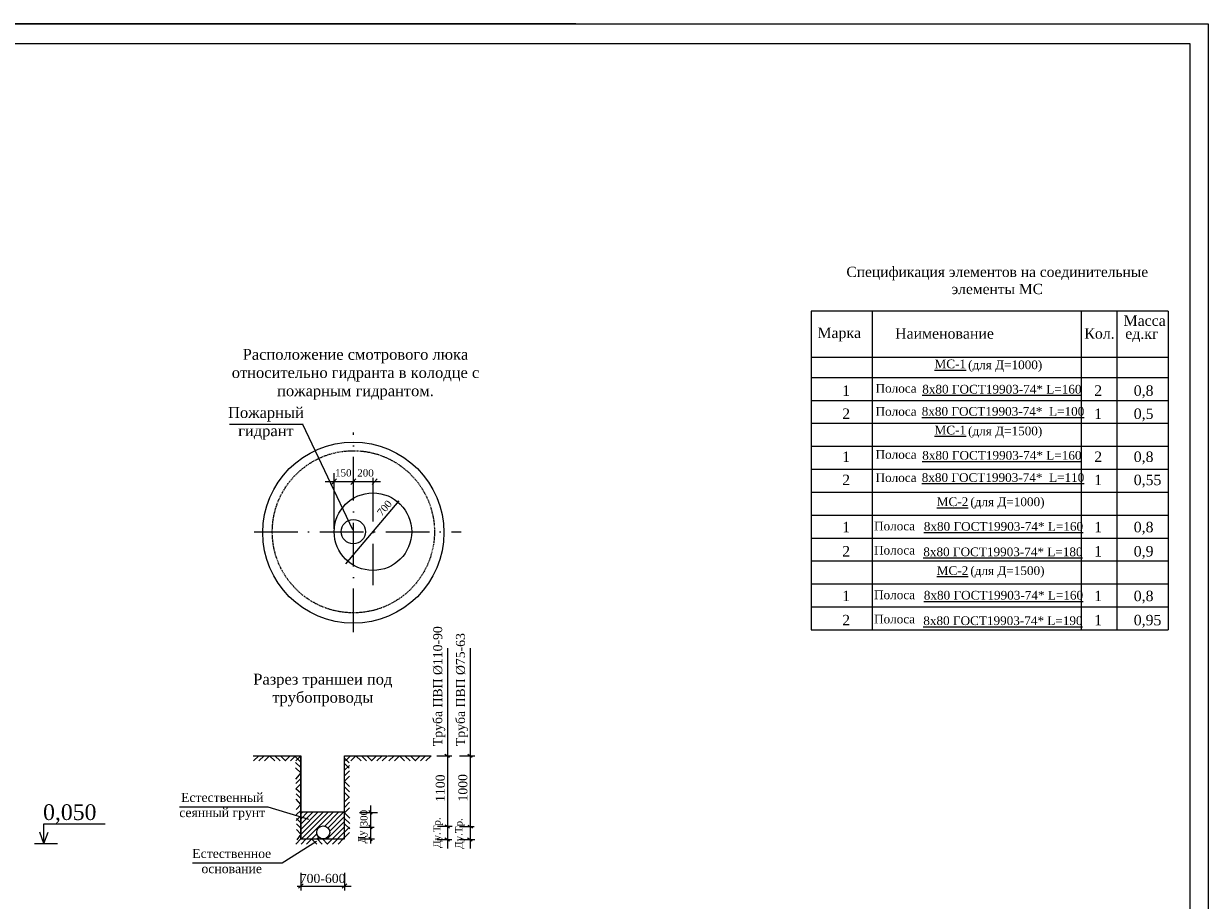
# Model space of a CAD drawing. Header units: millimetres. Extents: x 366033 to 446362, y 4247208 to 4265071.
# Tile 10 of 159: x 435703 to 436029, y 4248842 to 4249083. Entities that reach past the tile are written whole.
import ezdxf
from ezdxf.enums import TextEntityAlignment as Align

# ---------------------------------------------------------------- set-up
doc = ezdxf.new("R2010")
doc.units = ezdxf.units.MM
doc.linetypes.add('ACAD_ISO10W100', pattern=[18, 12, -3, 0, -3])
doc.linetypes.add('DASHED2', pattern=[0.375, 0.25, -0.125])
for name, color, linetype in [('Водопровод 2', 7, 'Continuous'), ('ВЫНОСКИ', 7, 'Continuous'), ('НВК-сервис', 7, 'Continuous'), ('НВК_сервис', 7, 'Continuous'), ('СТЕНЫ', 7, 'Continuous')]:
    doc.layers.add(name, color=color, linetype=linetype)
doc.styles.add('LYUDA', font='romans.shx', dxfattribs={"oblique": 15, "height": 3})
doc.styles.get("Standard").update_dxf_attribs({"font": 'times.ttf'})
doc.styles.add('TIMES', font='times.ttf')
doc.styles.add('TimesCr', font='times.ttf')
doc.styles.add('TimesNew', font='times.ttf', dxfattribs={"height": 2.5})
doc.styles.add('TimesNewRomanCyr', font='times.ttf')

# ---------------------------------------------------------------- blocks, each defined once
blk = doc.blocks.new('_Oblique')
at = {"color": 0, "linetype": 'ByBlock', "lineweight": -2}
blk.add_line((-0.5, -0.5), (0.5, 0.5), dxfattribs=at)

msp = doc.modelspace()

# ---------------------------------------------------------------- hatches: boundary and pattern name
at = {"layer": 'НВК-сервис', "lineweight": 20}
h = msp.add_hatch(dxfattribs=at)
h.set_pattern_fill('ANSI31', color=0, scale=8, style=0)
h.set_pattern_definition([(45, (432852.3447, 4247706.4403), (-0.70710678, 0.70710678), [])])
h.paths.add_polyline_path([(435791.609, 4248866.474), (435779.595, 4248866.462), (435779.595, 4248859.044), (435787.691, 4248859.053), (435787.084, 4248859.63, -0.6805838), (435783.979, 4248860.854, -1), (435787.567, 4248860.854, -0.1900627), (435787.084, 4248859.63), (435787.691, 4248859.053), (435791.609, 4248859.057)])

# ---------------------------------------------------------------- linework, layer by layer
at = {"layer": 'Defpoints', "linetype": 'Continuous', "lineweight": -2}
for p, q in [((435708.919, 4248857.746), (435708.919, 4248863.207)), ((435708.919, 4248863.207), (435725.735, 4248863.207)), ((435708.919, 4248857.746), (435707.767, 4248860.914)), ((435708.919, 4248857.746), (435710.071, 4248860.914)), ((435706.327, 4248857.746), (435712.663, 4248857.746))]:
    msp.add_line(p, q, dxfattribs=at)
at = {"layer": 'Водопровод 2', "color": 0}
for p, q in [((435919.976, 4249004.165), (435919.976, 4248916.552)), ((436018.19, 4249004.165), (435919.976, 4249004.165)), ((435936.734, 4249004.165), (435936.734, 4248916.552)), ((435994.286, 4249004.165), (435994.286, 4248916.552)), ((436004.078, 4249004.165), (436004.078, 4248916.552)), ((436018.19, 4249004.165), (436018.19, 4248916.552)), ((435919.976, 4248991.532), (436018.19, 4248991.532)), ((435919.976, 4248985.961), (436018.19, 4248985.961)), ((435919.976, 4248979.651), (436018.19, 4248979.651)), ((435919.976, 4248973.341), (436018.19, 4248973.341)), ((435919.976, 4248967.031), (436018.19, 4248967.031)), ((435919.976, 4248960.721), (436018.19, 4248960.721)), ((435919.976, 4248954.411), (436018.19, 4248954.411)), ((435919.976, 4248948.101), (436018.19, 4248948.101)), ((435919.976, 4248941.791), (436018.19, 4248941.791)), ((435919.976, 4248935.482), (436018.19, 4248935.482)), ((435919.976, 4248929.172), (436018.19, 4248929.172)), ((435919.976, 4248922.862), (436018.19, 4248922.862)), ((435919.976, 4248916.552), (436018.19, 4248916.552))]:
    msp.add_line(p, q, dxfattribs=at)
at = {"layer": 'ВЫНОСКИ', "color": 0, "lineweight": 15}
msp.add_line((435855.224, 4249083.243), (435435.224, 4249083.243), dxfattribs=at)
at = {"layer": 'НВК-сервис', "lineweight": 20, "ltscale": 0.5}
for p, q in [((435819.905, 4248911.486), (435819.905, 4248856.428)), ((435826.173, 4248911.486), (435826.173, 4248856.428)), ((435766.519, 4248881.926), (435779.595, 4248881.926)), ((435768.014, 4248881.93), (435766.595, 4248880.486)), ((435769.506, 4248881.93), (435768.087, 4248880.486)), ((435770.997, 4248881.93), (435769.578, 4248880.486)), ((435770.988, 4248881.93), (435772.407, 4248880.486)), ((435772.48, 4248881.93), (435773.898, 4248880.486)), ((435773.971, 4248881.93), (435775.39, 4248880.486)), ((435776.68, 4248881.93), (435775.261, 4248880.486)), ((435778.171, 4248881.93), (435776.752, 4248880.486)), ((435779.595, 4248880.201), (435778.131, 4248881.599)), ((435779.595, 4248881.926), (435778.244, 4248880.486)), ((435779.595, 4248881.926), (435779.595, 4248859.043)), ((435791.609, 4248881.926), (435803.426, 4248881.926)), ((435791.609, 4248881.293), (435792.935, 4248879.998)), ((435793.269, 4248881.926), (435791.85, 4248880.482)), ((435794.761, 4248881.926), (435793.342, 4248880.482)), ((435794.752, 4248881.926), (435796.171, 4248880.482)), ((435796.243, 4248881.926), (435797.662, 4248880.482)), ((435797.734, 4248881.926), (435799.153, 4248880.482)), ((435800.444, 4248881.926), (435799.025, 4248880.482)), ((435801.935, 4248881.926), (435800.516, 4248880.482)), ((435803.426, 4248881.926), (435802.007, 4248880.482)), ((435803.595, 4248881.926), (435815.413, 4248881.926)), ((435805.256, 4248881.926), (435803.837, 4248880.482)), ((435806.747, 4248881.926), (435805.328, 4248880.482)), ((435806.739, 4248881.926), (435808.158, 4248880.482)), ((435808.23, 4248881.926), (435809.649, 4248880.482)), ((435809.721, 4248881.926), (435811.14, 4248880.482)), ((435812.43, 4248881.926), (435811.012, 4248880.482)), ((435813.922, 4248881.926), (435812.503, 4248880.482)), ((435815.413, 4248881.926), (435813.994, 4248880.482)), ((435817.004, 4248881.926), (435821.155, 4248881.926)), ((435819.24, 4248882.369), (435820.49, 4248881.569)), ((435823.271, 4248881.926), (435827.423, 4248881.926)), ((435825.508, 4248882.369), (435826.758, 4248881.569)), ((435779.618, 4248878.71), (435778.153, 4248880.108)), ((435779.64, 4248877.219), (435778.175, 4248878.617)), ((435791.609, 4248879.806), (435792.939, 4248878.506)), ((435791.609, 4248877.918), (435792.979, 4248879.273)), ((435779.639, 4248877.228), (435778.139, 4248875.515)), ((435779.595, 4248875.67), (435778.239, 4248874.297)), ((435791.549, 4248874.876), (435791.553, 4248874.871)), ((435791.549, 4248874.867), (435791.553, 4248874.871)), ((435791.609, 4248876.422), (435792.984, 4248877.782)), ((435791.609, 4248874.926), (435792.988, 4248876.29)), ((435791.609, 4248874.817), (435792.997, 4248873.461)), ((435779.595, 4248874.156), (435778.261, 4248872.806)), ((435779.595, 4248871.648), (435778.261, 4248872.806)), ((435791.609, 4248873.331), (435793.002, 4248871.97)), ((435791.609, 4248871.844), (435793.007, 4248870.479)), ((435779.595, 4248870.189), (435778.281, 4248871.443)), ((435779.595, 4248868.555), (435778.303, 4248869.952)), ((435779.595, 4248868.555), (435778.332, 4248867.127)), ((435791.609, 4248869.225), (435793.006, 4248870.607)), ((435791.609, 4248867.729), (435793.011, 4248869.116)), ((435779.595, 4248866.883), (435778.341, 4248865.636)), ((435779.595, 4248865.383), (435778.35, 4248864.145)), ((435791.609, 4248866.201), (435793.016, 4248867.625)), ((435791.609, 4248866.201), (435793.037, 4248864.8)), ((435779.595, 4248863.499), (435778.39, 4248864.65)), ((435779.595, 4248862.029), (435778.412, 4248863.159)), ((435791.585, 4248860.898), (435793.024, 4248862.322)), ((435791.594, 4248864.71), (435793.055, 4248863.309)), ((435791.613, 4248863.219), (435793.073, 4248861.818)), ((435817.197, 4248862.54), (435821.26, 4248862.54)), ((435819.282, 4248862.937), (435820.532, 4248862.137)), ((435823.231, 4248862.467), (435827.294, 4248862.467)), ((435825.548, 4248862.867), (435826.798, 4248862.067)), ((435779.6, 4248859.029), (435778.181, 4248857.585)), ((435779.595, 4248860.334), (435778.434, 4248861.668)), ((435779.595, 4248860.334), (435778.476, 4248858.839)), ((435781.091, 4248859.029), (435779.672, 4248857.585)), ((435782.582, 4248859.029), (435781.163, 4248857.585)), ((435782.574, 4248859.029), (435783.993, 4248857.585)), ((435784.065, 4248859.029), (435785.484, 4248857.585)), ((435785.556, 4248859.029), (435786.975, 4248857.585)), ((435788.265, 4248859.029), (435786.846, 4248857.585)), ((435789.757, 4248859.029), (435788.338, 4248857.585)), ((435791.248, 4248859.029), (435789.829, 4248857.585)), ((435791.59, 4248859.407), (435793.029, 4248860.831)), ((435817.092, 4248858.873), (435821.155, 4248858.873)), ((435819.212, 4248859.316), (435820.462, 4248858.516)), ((435823.36, 4248858.873), (435827.423, 4248858.873)), ((435825.48, 4248859.316), (435826.73, 4248858.516)), ((435779.595, 4248849.762), (435779.595, 4248844.842)), ((435779.595, 4248849.762), (435779.595, 4248844.842)), ((435791.595, 4248849.762), (435791.595, 4248844.842)), ((435791.595, 4248849.762), (435791.595, 4248844.842)), ((435778.597, 4248846.092), (435793.478, 4248846.092))]:
    msp.add_line(p, q, dxfattribs=at)
at = {"layer": 'НВК-сервис', "linetype": 'Continuous', "lineweight": 20}
for p, q in [((435779.595, 4248859.01), (435779.595, 4248881.926)), ((435791.609, 4248859.06), (435791.609, 4248881.926)), ((435795.761, 4248866.343), (435800.65, 4248866.343)), ((435795.768, 4248859.051), (435799.825, 4248859.051))]:
    msp.add_line(p, q, dxfattribs=at)
at = {"layer": 'НВК-сервис', "lineweight": 20}
for p, q in [((435798.762, 4248868.271), (435798.762, 4248857.767)), ((435746.257, 4248867.875), (435770.548, 4248867.875)), ((435770.548, 4248867.875), (435781.677, 4248864.499)), ((435779.595, 4248866.462), (435791.609, 4248866.474)), ((435795.787, 4248862.299), (435799.762, 4248862.299)), ((435774.49, 4248852.454), (435783.913, 4248858.418)), ((435779.595, 4248859.044), (435791.609, 4248859.057)), ((435749.831, 4248852.454), (435774.49, 4248852.454))]:
    msp.add_line(p, q, dxfattribs=at)
at = {"layer": 'НВК-сервис', "lineweight": 20, "ltscale": 0.5}
msp.add_circle((435785.773, 4248860.854), 1.794, dxfattribs=at)
at = {"layer": 'НВК_сервис', "color": 0, "linetype": 'Continuous', "lineweight": 20}
for p, q in [((435780.21, 4248973.007), (435759.993, 4248973.007)), ((435793.903, 4248944.036), (435780.195, 4248972.987)), ((435788.753, 4248944.3), (435788.753, 4248959.643)), ((435786.3, 4248957.298), (435801.492, 4248957.298)), ((435788.059, 4248956.517), (435789.439, 4248958.064)), ((435793.363, 4248956.517), (435794.743, 4248958.064)), ((435799.246, 4248956.517), (435800.626, 4248958.064))]:
    msp.add_line(p, q, dxfattribs=at)
at = {"layer": 'НВК_сервис', "color": 0, "lineweight": 20}
msp.add_line((435791.969, 4248934.726), (435806.643, 4248952.057), dxfattribs=at)
at = {"layer": 'НВК_сервис', "color": 0, "linetype": 'ACAD_ISO10W100', "lineweight": 20, "flags": 128}
for points in [[(435794.041, 4248915.911), (435794.041, 4248970.782)], [(435799.431, 4248958.311), (435799.431, 4248928.8)], [(435766.752, 4248943.539), (435823.69, 4248943.539)]]:
    msp.add_lwpolyline(points, dxfattribs=at)
at = {"layer": 'НВК_сервис', "color": 0, "lineweight": 20}
for centre, radius in [((435794.041, 4248943.277), 24.906), ((435799.431, 4248943.539), 10.656), ((435794.041, 4248943.539), 3.34)]:
    msp.add_circle(centre, radius, dxfattribs=at)
at = {"layer": 'СТЕНЫ', "color": 7, "lineweight": 15, "ltscale": 10}
msp.add_line((435435.224, 4249083.243), (435855.224, 4249083.243), dxfattribs=at)
at = {"layer": 'СТЕНЫ', "color": 7, "lineweight": 25, "ltscale": 20}
for p, q in [((435435.224, 4249083.243), (436029.224, 4249083.243)), ((436029.224, 4249083.243), (436029.224, 4248663.243)), ((436024.249, 4249077.744), (435455.224, 4249077.744)), ((436024.249, 4248667.681), (436024.249, 4249077.744))]:
    msp.add_line(p, q, dxfattribs=at)

# ---------------------------------------------------------------- block references
at = {"layer": 'НВК-сервис', "lineweight": 20}
for p, rotation in [((435798.762, 4248866.343), 90), ((435798.762, 4248862.299), 90), ((435798.762, 4248859.068), 270)]:
    msp.add_blockref('_Oblique', p, dxfattribs=dict(at, rotation=rotation))
at = {"layer": 'НВК-сервис', "lineweight": 20, "ltscale": 0.5, "xscale": 1.25, "yscale": 1.25, "zscale": 1.25}
msp.add_blockref('_Oblique', (435779.595, 4248846.092), dxfattribs=at)
at = {"layer": 'НВК-сервис', "lineweight": 20, "ltscale": 0.5, "xscale": 1.25, "yscale": 1.25, "zscale": 1.25, "rotation": 180}
msp.add_blockref('_Oblique', (435791.595, 4248846.092), dxfattribs=at)
at = {"layer": 'НВК_сервис', "color": 0, "lineweight": 20, "xscale": 0.4999999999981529, "yscale": 0.4999999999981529, "zscale": 0.4999999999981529}
for p, rotation in [((435806.318, 4248951.67), 229.7374374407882), ((435792.544, 4248935.408), 49.73743744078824)]:
    msp.add_blockref('_Oblique', p, dxfattribs=dict(at, rotation=rotation))

# ---------------------------------------------------------------- texts
at = {"color": 0, "lineweight": -2, "ltscale": 0.25, "insert": (435716.037, 4248868.567), "char_height": 7.488, "width": 21.91121, "attachment_point": 2, "style": 'LYUDA'}
msp.add_mtext('{\\fTimes New Roman|b0|i0|c204|p18;\\H0.5769x;\\Q0;0,050}', dxfattribs=at)
at = {"layer": 'Водопровод 2', "color": 0, "style": 'TimesNew'}
for s, p in [('Масса', (436005.913, 4249000.153)), ('Марка', (435921.708, 4248996.79)), ('Наименование', (435943.084, 4248996.611)), ('ед.кг', (436006.382, 4248996.571))]:
    msp.add_text(s, height=2.88, dxfattribs=at).set_placement(p)
msp.add_text('Кол.', height=2.88, dxfattribs=at).set_placement((435999.298, 4248996.611), align=Align.CENTER)
at = {"layer": 'Водопровод 2', "color": 0, "lineweight": -2, "style": 'TimesNewRomanCyr'}
for s, height, p in [('%%UМС-1', 2.4, (435953.919, 4248988.479)), ('(для Д=1000)', 2.4, (435963.144, 4248988.229)), ('1        ', 2.88, (435928.504, 4248980.896)), ('Полоса', 2.4, (435937.692, 4248981.769)), ('%%U8х80 ГОСТ19903-74* L=160', 2.4, (435950.535, 4248981.527)), ('2        0,8', 2.88, (435997.836, 4248980.896)), ('2        ', 2.88, (435928.504, 4248974.533)), ('Полоса', 2.4, (435937.692, 4248975.406)), ('%%U8х80 ГОСТ19903-74*  L=100', 2.4, (435950.391, 4248975.424)), ('1        0,5', 2.88, (435997.836, 4248974.533)), ('%%UМС-1', 2.4, (435953.919, 4248970.288)), ('(для Д=1500)', 2.4, (435963.144, 4248970.038)), ('Полоса', 2.4, (435937.692, 4248963.578)), ('1        ', 2.88, (435928.504, 4248962.705)), ('%%U8х80 ГОСТ19903-74* L=160', 2.4, (435950.535, 4248963.336)), ('2        0,8', 2.88, (435997.836, 4248962.705)), ('Полоса', 2.4, (435937.692, 4248957.215)), ('%%U8х80 ГОСТ19903-74*  L=110', 2.4, (435950.391, 4248957.233)), ('2        ', 2.88, (435928.504, 4248956.341)), ('1        0,55', 2.88, (435997.836, 4248956.341)), ('%%UМС-2', 2.4, (435954.527, 4248950.588)), ('(для Д=1000)', 2.4, (435963.764, 4248950.559)), ('%%U8х80 ГОСТ19903-74* L=160', 2.4, (435950.97, 4248943.797)), ('1        ', 2.88, (435928.504, 4248943.37)), ('Полоса', 2.4, (435937.279, 4248943.905)), ('1        0,8', 2.88, (435997.836, 4248943.37)), ('2        ', 2.88, (435928.504, 4248936.715)), ('Полоса', 2.4, (435937.279, 4248937.25)), ('%%U8х80 ГОСТ19903-74* L=180', 2.4, (435950.826, 4248936.791)), ('1        0,9', 2.88, (435997.836, 4248936.715)), ('%%UМС-2', 2.4, (435954.527, 4248931.658)), ('(для Д=1500)', 2.4, (435963.764, 4248931.629)), ('1        ', 2.88, (435928.504, 4248924.44)), ('Полоса', 2.4, (435937.279, 4248924.975)), ('%%U8х80 ГОСТ19903-74* L=160', 2.4, (435950.97, 4248924.868)), ('1        0,8', 2.88, (435997.836, 4248924.44)), ('2        ', 2.88, (435928.504, 4248917.785)), ('Полоса', 2.4, (435937.279, 4248918.32)), ('%%U8х80 ГОСТ19903-74* L=190', 2.4, (435950.826, 4248917.862)), ('1        0,95', 2.88, (435997.836, 4248917.785))]:
    msp.add_text(s, height=height, dxfattribs=at).set_placement(p)
at = {"layer": 'НВК-сервис', "lineweight": 20, "ltscale": 0.5, "char_height": 2.5, "width": 48.50776, "attachment_point": 1, "rotation": 90, "style": 'TimesCr'}
for s, insert in [('{\\fTimes New Roman|b0|i0|c204|p18;Труба ПВП %%C1\\fTimes New Roman|b0|i0|c0|p18;10\\fTimes New Roman|b0|i0|c204|p18;-90}', (435815.991, 4248884.579)), ('{\\fTimes New Roman|b0|i0|c204|p18;Труба ПВП %%C75-63 }', (435822.259, 4248884.579))]:
    msp.add_mtext(s, dxfattribs=dict(at, insert=insert))
at = {"layer": 'НВК-сервис', "lineweight": 20, "ltscale": 0.5, "insert": (435785.646, 4248904.493), "char_height": 3, "width": 52.79691, "attachment_point": 2}
msp.add_mtext('{\\fTimes New Roman|b0|i0|c204|p18;Разрез траншеи под трубопроводы}', dxfattribs=at)
at = {"layer": 'НВК-сервис', "color": 0, "lineweight": 20, "char_height": 2.5, "attachment_point": 5, "rotation": 90}
for s, insert in [('{\\fTimes New Roman|b0|i0|c204|p18;1100}', (435817.972, 4248873.005)), ('{\\fTimes New Roman|b0|i0|c204|p18;1000}', (435824.167, 4248873.11))]:
    msp.add_mtext(s, dxfattribs=dict(at, insert=insert))
at = {"layer": 'НВК-сервис', "lineweight": 20, "ltscale": 0.5, "char_height": 2.5, "attachment_point": 2, "style": 'TimesCr'}
for s, insert, width in [('{\\fTimes New Roman|b0|i0|c204|p18;Естественный сеянный грунт \\P\\fTimes New Roman|b1|i1|c204|p18; }', (435757.986, 4248871.716), 30.3133), ('{\\fTimes New Roman|b0|i0|c204|p18;Естественное основание }', (435760.583, 4248856.295), 33.11476)]:
    msp.add_mtext(s, dxfattribs=dict(at, insert=insert, width=width))
at = {"layer": 'НВК-сервис', "lineweight": 20, "char_height": 2, "attachment_point": 5, "rotation": 90, "style": 'TimesCr'}
for s, insert in [('{\\fTimes New Roman|b0|i0|c204|p18;300}', (435796.952, 4248864.764)), ('Ду.Тр.', (435817.342, 4248860.775)), ('Ду.Тр.', (435823.376, 4248860.532)), ('Ду', (435796.659, 4248859.619))]:
    msp.add_mtext(s, dxfattribs=dict(at, insert=insert))
at = {"layer": 'НВК-сервис', "lineweight": 20, "ltscale": 0.5, "insert": (435785.595, 4248848.167), "char_height": 2.5, "attachment_point": 5}
msp.add_mtext('{\\fTimes New Roman|b0|i0|c204|p18;700-600}', dxfattribs=at)
at = {"layer": 'НВК_сервис', "color": 0, "linetype": 'Continuous', "lineweight": 13, "ltscale": 0.13, "insert": (435971.175, 4249012.622), "char_height": 2.8224, "width": 87.37576, "attachment_point": 5}
msp.add_mtext('{\\fTimes New Roman|b0|i0|c204|p18;Спецификация элементов на соединительные элементы МС}', dxfattribs=at)
at = {"layer": 'НВК_сервис', "color": 0, "ltscale": 0.25, "insert": (435794.638, 4248993.811), "char_height": 5.2, "width": 89.29759, "attachment_point": 2, "style": 'LYUDA'}
msp.add_mtext('{\\fTimes New Roman|b0|i0|c204|p18;\\H0.5769x;\\Q0;Расположение смотрового люка относительно гидранта в колодце с пожарным гидрантом.}', dxfattribs=at)
at = {"layer": 'НВК_сервис', "color": 0, "lineweight": 20, "ltscale": 0.25, "attachment_point": 2, "style": 'LYUDA'}
for s, insert, char_height, width in [('{\\fTimes New Roman|b0|i0|c204|p18;\\H0.5769x;\\Q0;Пожарный гидрант}', (435770.004, 4248977.813), 5.2, 23.83923), ('{\\fTimes New Roman|b0|i0|c204|p18;\\Q0;150}', (435791.283, 4248960.734), 2, 12.08911), ('{\\fTimes New Roman|b0|i0|c204|p18;\\Q0;200}', (435797.387, 4248960.702), 2, 12.08911)]:
    msp.add_mtext(s, dxfattribs=dict(at, insert=insert, char_height=char_height, width=width))

# ---------------------------------------------------------------- next in the draw order: texts
at = {"layer": 'НВК_сервис', "color": 0, "lineweight": 20, "insert": (435802.609, 4248950.034), "char_height": 2, "attachment_point": 5, "rotation": 49.73744, "style": 'TIMES', "bg_fill": 3, "box_fill_scale": 1.1, "bg_fill_color": 256, "bg_fill_true_color": 13158600, "bg_fill_transparency": 2507068}
msp.add_mtext('700', dxfattribs=at)

# ---------------------------------------------------------------- next in the draw order: linework, layer by layer
at = {"layer": 'НВК_сервис', "color": 0, "linetype": 'DASHED2', "lineweight": 20}
msp.add_circle((435794.048, 4248943.515), 22.304, dxfattribs=at)

doc.saveas('drawing.dxf')
